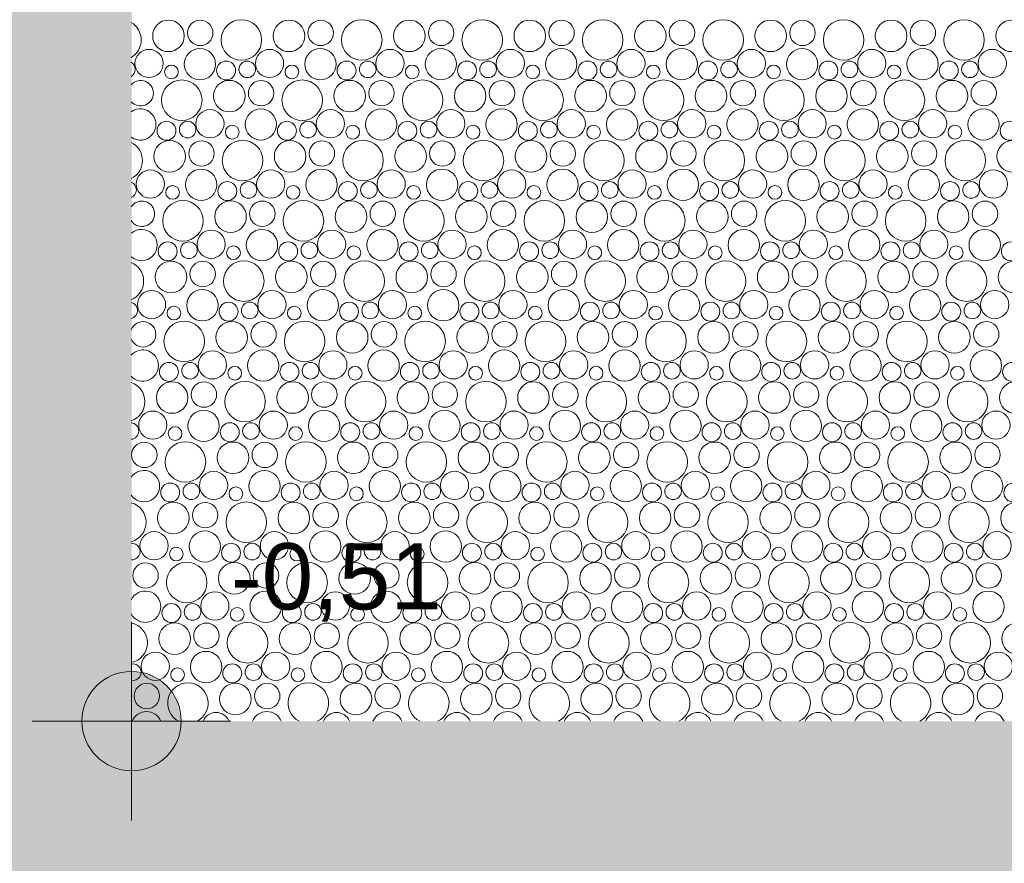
# Model space of a CAD drawing. Header units: metres. Extents: x -167 to 338, y -186 to 508.
# Tile 171 of 256: x 83.83 to 86.8, y 19.35 to 21.9. Entities that reach past the tile are written whole.
import ezdxf

# ---------------------------------------------------------------- set-up
doc = ezdxf.new("R2010")
doc.units = ezdxf.units.M
doc.header["$MEASUREMENT"] = 0
doc.linetypes.add('Öffnungslinie Tür Fenster', pattern=[0.23, 0.15, -0.08])
doc.layers.add('60 Gelände 2D Übersicht', color=7, linetype='Continuous')
doc.layers.add('94 Genehmigungsplanung Bemaßung', color=7, linetype='Continuous')
doc.styles.add('ERSTELLTER_STIL_1', font='arial.ttf')

# ---------------------------------------------------------------- blocks, each defined once
blk = doc.blocks.new('*X46', base_point=(27236.1321, 33357.279))
at = {"layer": '60 Gelände 2D Übersicht', "color": 9, "linetype": 'Continuous', "lineweight": 18}
for centre, radius in [((84.2801, 21.8485), 0.0477), ((84.3761, 21.8573), 0.0384), ((84.5002, 21.8361), 0.0612), ((84.6438, 21.8485), 0.0477), ((84.7398, 21.8573), 0.0384), ((84.8639, 21.8361), 0.0612), ((85.0075, 21.8485), 0.0477), ((85.1035, 21.8573), 0.0384), ((85.2276, 21.8361), 0.0612), ((85.3712, 21.8485), 0.0477), ((85.4672, 21.8573), 0.0384), ((85.5913, 21.8361), 0.0612), ((85.7349, 21.8485), 0.0477), ((85.8309, 21.8573), 0.0384), ((85.9551, 21.8361), 0.0612), ((86.0986, 21.8485), 0.0477), ((86.1947, 21.8573), 0.0384), ((86.3188, 21.8361), 0.0612), ((86.4623, 21.8485), 0.0477), ((86.5584, 21.8573), 0.0384), ((86.6825, 21.8361), 0.0612), ((86.826, 21.8485), 0.0477), ((84.2216, 21.7652), 0.0426), ((84.3751, 21.763), 0.0473), ((84.5853, 21.7652), 0.0426), ((84.7388, 21.763), 0.0473), ((84.949, 21.7652), 0.0426), ((85.1025, 21.763), 0.0473), ((85.3127, 21.7652), 0.0426), ((85.4662, 21.763), 0.0473), ((85.6765, 21.7652), 0.0426), ((85.8299, 21.763), 0.0473), ((86.0402, 21.7652), 0.0426), ((86.1936, 21.763), 0.0473), ((86.4039, 21.7652), 0.0426), ((86.5573, 21.763), 0.0473), ((86.7676, 21.7652), 0.0426), ((84.4541, 21.7439), 0.0286), ((84.518, 21.7474), 0.0251), ((84.8178, 21.7439), 0.0286), ((84.8817, 21.7474), 0.0251), ((85.1815, 21.7439), 0.0286), ((85.2454, 21.7474), 0.0251), ((85.5453, 21.7439), 0.0286), ((85.6091, 21.7474), 0.0251), ((85.909, 21.7439), 0.0286), ((85.9728, 21.7474), 0.0251), ((86.2727, 21.7439), 0.0286), ((86.3365, 21.7474), 0.0251), ((86.6364, 21.7439), 0.0286), ((86.7002, 21.7474), 0.0251), ((84.289, 21.7397), 0.0207), ((84.6527, 21.7397), 0.0207), ((85.0164, 21.7397), 0.0207), ((85.3801, 21.7397), 0.0207), ((85.7438, 21.7397), 0.0207), ((86.1075, 21.7397), 0.0207), ((86.4712, 21.7397), 0.0207), ((84.3202, 21.6541), 0.0612), ((84.4638, 21.6665), 0.0477), ((84.5598, 21.6754), 0.0384), ((84.6839, 21.6541), 0.0612), ((84.8275, 21.6665), 0.0477), ((84.9235, 21.6754), 0.0384), ((85.0476, 21.6541), 0.0612), ((85.1912, 21.6665), 0.0477), ((85.2872, 21.6754), 0.0384), ((85.4113, 21.6541), 0.0612), ((85.5549, 21.6665), 0.0477), ((85.6509, 21.6754), 0.0384), ((85.7751, 21.6541), 0.0612), ((85.9186, 21.6665), 0.0477), ((86.0147, 21.6754), 0.0384), ((86.1388, 21.6541), 0.0612), ((86.2823, 21.6665), 0.0477), ((86.3784, 21.6754), 0.0384), ((86.5025, 21.6541), 0.0612), ((86.646, 21.6665), 0.0477), ((86.7421, 21.6754), 0.0384), ((84.4053, 21.5832), 0.0426), ((84.5588, 21.581), 0.0473), ((84.769, 21.5832), 0.0426), ((84.9225, 21.581), 0.0473), ((85.1327, 21.5832), 0.0426), ((85.2862, 21.581), 0.0473), ((85.4965, 21.5832), 0.0426), ((85.6499, 21.581), 0.0473), ((85.8602, 21.5832), 0.0426), ((86.0136, 21.581), 0.0473), ((86.2239, 21.5832), 0.0426), ((86.3773, 21.581), 0.0473), ((86.5876, 21.5832), 0.0426), ((86.7411, 21.581), 0.0473), ((84.2741, 21.5619), 0.0286), ((84.338, 21.5654), 0.0251), ((84.6378, 21.5619), 0.0286), ((84.7017, 21.5654), 0.0251), ((85.0015, 21.5619), 0.0286), ((85.0654, 21.5654), 0.0251), ((85.3653, 21.5619), 0.0286), ((85.4291, 21.5654), 0.0251), ((85.729, 21.5619), 0.0286), ((85.7928, 21.5654), 0.0251), ((86.0927, 21.5619), 0.0286), ((86.1565, 21.5654), 0.0251), ((86.4564, 21.5619), 0.0286), ((86.5202, 21.5654), 0.0251), ((86.8201, 21.5619), 0.0286), ((84.4727, 21.5577), 0.0207), ((84.8364, 21.5577), 0.0207), ((85.2001, 21.5577), 0.0207), ((85.5638, 21.5577), 0.0207), ((85.9275, 21.5577), 0.0207), ((86.2912, 21.5577), 0.0207), ((86.6549, 21.5577), 0.0207), ((84.2838, 21.4845), 0.0477), ((84.3798, 21.4934), 0.0384), ((84.5039, 21.4721), 0.0612), ((84.6475, 21.4845), 0.0477), ((84.7435, 21.4934), 0.0384), ((84.8676, 21.4721), 0.0612), ((85.0112, 21.4845), 0.0477), ((85.1072, 21.4934), 0.0384), ((85.2313, 21.4721), 0.0612), ((85.3749, 21.4845), 0.0477), ((85.4709, 21.4934), 0.0384), ((85.5951, 21.4721), 0.0612), ((85.7386, 21.4845), 0.0477), ((85.8347, 21.4934), 0.0384), ((85.9588, 21.4721), 0.0612), ((86.1023, 21.4845), 0.0477), ((86.1984, 21.4934), 0.0384), ((86.3225, 21.4721), 0.0612), ((86.466, 21.4845), 0.0477), ((86.5621, 21.4934), 0.0384), ((86.6862, 21.4721), 0.0612), ((86.8297, 21.4845), 0.0477), ((84.2253, 21.4012), 0.0426), ((84.3788, 21.399), 0.0473), ((84.589, 21.4012), 0.0426), ((84.7425, 21.399), 0.0473), ((84.9527, 21.4012), 0.0426), ((85.1062, 21.399), 0.0473), ((85.3165, 21.4012), 0.0426), ((85.4699, 21.399), 0.0473), ((85.6802, 21.4012), 0.0426), ((85.8336, 21.399), 0.0473), ((86.0439, 21.4012), 0.0426), ((86.1973, 21.399), 0.0473), ((86.4076, 21.4012), 0.0426), ((86.5611, 21.399), 0.0473), ((86.7713, 21.4012), 0.0426), ((84.4578, 21.3799), 0.0286), ((84.5217, 21.3834), 0.0251), ((84.8215, 21.3799), 0.0286), ((84.8854, 21.3834), 0.0251), ((85.1853, 21.3799), 0.0286), ((85.2491, 21.3834), 0.0251), ((85.549, 21.3799), 0.0286), ((85.6128, 21.3834), 0.0251), ((85.9127, 21.3799), 0.0286), ((85.9765, 21.3834), 0.0251), ((86.2764, 21.3799), 0.0286), ((86.3402, 21.3834), 0.0251), ((86.6401, 21.3799), 0.0286), ((86.7039, 21.3834), 0.0251), ((84.2927, 21.3757), 0.0207), ((84.6564, 21.3757), 0.0207), ((85.0201, 21.3757), 0.0207), ((85.3838, 21.3757), 0.0207), ((85.7475, 21.3757), 0.0207), ((86.1112, 21.3757), 0.0207), ((86.4749, 21.3757), 0.0207), ((84.3239, 21.2901), 0.0612), ((84.4675, 21.3025), 0.0477), ((84.5635, 21.3114), 0.0384), ((84.6876, 21.2901), 0.0612), ((84.8312, 21.3025), 0.0477), ((84.9272, 21.3114), 0.0384), ((85.0513, 21.2901), 0.0612), ((85.1949, 21.3025), 0.0477), ((85.2909, 21.3114), 0.0384), ((85.4151, 21.2901), 0.0612), ((85.5586, 21.3025), 0.0477), ((85.6547, 21.3114), 0.0384), ((85.7788, 21.2901), 0.0612), ((85.9223, 21.3025), 0.0477), ((86.0184, 21.3114), 0.0384), ((86.1425, 21.2901), 0.0612), ((86.286, 21.3025), 0.0477), ((86.3821, 21.3114), 0.0384), ((86.5062, 21.2901), 0.0612), ((86.6497, 21.3025), 0.0477), ((86.7458, 21.3114), 0.0384), ((84.409, 21.2192), 0.0426), ((84.5625, 21.217), 0.0473), ((84.7727, 21.2192), 0.0426), ((84.9262, 21.217), 0.0473), ((85.1365, 21.2192), 0.0426), ((85.2899, 21.217), 0.0473), ((85.5002, 21.2192), 0.0426), ((85.6536, 21.217), 0.0473), ((85.8639, 21.2192), 0.0426), ((86.0173, 21.217), 0.0473), ((86.2276, 21.2192), 0.0426), ((86.3811, 21.217), 0.0473), ((86.5913, 21.2192), 0.0426), ((86.7448, 21.217), 0.0473), ((84.2778, 21.1979), 0.0286), ((84.3417, 21.2014), 0.0251), ((84.4764, 21.1937), 0.0207), ((84.6415, 21.1979), 0.0286), ((84.7054, 21.2014), 0.0251), ((84.8401, 21.1937), 0.0207), ((85.0053, 21.1979), 0.0286), ((85.0691, 21.2014), 0.0251), ((85.2038, 21.1937), 0.0207), ((85.369, 21.1979), 0.0286), ((85.4328, 21.2014), 0.0251), ((85.5675, 21.1937), 0.0207), ((85.7327, 21.1979), 0.0286), ((85.7965, 21.2014), 0.0251), ((85.9312, 21.1937), 0.0207), ((86.0964, 21.1979), 0.0286), ((86.1602, 21.2014), 0.0251), ((86.2949, 21.1937), 0.0207), ((86.4601, 21.1979), 0.0286), ((86.5239, 21.2014), 0.0251), ((86.6587, 21.1937), 0.0207), ((86.8238, 21.1979), 0.0286), ((84.2875, 21.1205), 0.0477), ((84.3835, 21.1294), 0.0384), ((84.5076, 21.1081), 0.0612), ((84.6512, 21.1205), 0.0477), ((84.7472, 21.1294), 0.0384), ((84.8713, 21.1081), 0.0612), ((85.0149, 21.1205), 0.0477), ((85.1109, 21.1294), 0.0384), ((85.2351, 21.1081), 0.0612), ((85.3786, 21.1205), 0.0477), ((85.4747, 21.1294), 0.0384), ((85.5988, 21.1081), 0.0612), ((85.7423, 21.1205), 0.0477), ((85.8384, 21.1294), 0.0384), ((85.9625, 21.1081), 0.0612), ((86.106, 21.1205), 0.0477), ((86.2021, 21.1294), 0.0384), ((86.3262, 21.1081), 0.0612), ((86.4697, 21.1205), 0.0477), ((86.5658, 21.1294), 0.0384), ((86.6899, 21.1081), 0.0612), ((86.8335, 21.1205), 0.0477), ((84.3825, 21.035), 0.0473), ((84.7462, 21.035), 0.0473), ((85.1099, 21.035), 0.0473), ((85.4736, 21.035), 0.0473), ((85.8373, 21.035), 0.0473), ((86.2011, 21.035), 0.0473), ((86.5648, 21.035), 0.0473), ((84.229, 21.0372), 0.0426), ((84.5927, 21.0372), 0.0426), ((84.9565, 21.0372), 0.0426), ((85.3202, 21.0372), 0.0426), ((85.6839, 21.0372), 0.0426), ((86.0476, 21.0372), 0.0426), ((86.4113, 21.0372), 0.0426), ((86.775, 21.0372), 0.0426), ((84.2964, 21.0117), 0.0207), ((84.4615, 21.0159), 0.0286), ((84.5254, 21.0194), 0.0251), ((84.6601, 21.0117), 0.0207), ((84.8253, 21.0159), 0.0286), ((84.8891, 21.0194), 0.0251), ((85.0238, 21.0117), 0.0207), ((85.189, 21.0159), 0.0286), ((85.2528, 21.0194), 0.0251), ((85.3875, 21.0117), 0.0207), ((85.5527, 21.0159), 0.0286), ((85.6165, 21.0194), 0.0251), ((85.7512, 21.0117), 0.0207), ((85.9164, 21.0159), 0.0286), ((85.9802, 21.0194), 0.0251), ((86.1149, 21.0117), 0.0207), ((86.2801, 21.0159), 0.0286), ((86.3439, 21.0194), 0.0251), ((86.4787, 21.0117), 0.0207), ((86.6438, 21.0159), 0.0286), ((86.7076, 21.0194), 0.0251), ((84.3276, 20.9261), 0.0612), ((84.4712, 20.9385), 0.0477), ((84.5672, 20.9474), 0.0384), ((84.6913, 20.9261), 0.0612), ((84.8349, 20.9385), 0.0477), ((84.9309, 20.9474), 0.0384), ((85.0551, 20.9261), 0.0612), ((85.1986, 20.9385), 0.0477), ((85.2947, 20.9474), 0.0384), ((85.4188, 20.9261), 0.0612), ((85.5623, 20.9385), 0.0477), ((85.6584, 20.9474), 0.0384), ((85.7825, 20.9261), 0.0612), ((85.926, 20.9385), 0.0477), ((86.0221, 20.9474), 0.0384), ((86.1462, 20.9261), 0.0612), ((86.2897, 20.9385), 0.0477), ((86.3858, 20.9474), 0.0384), ((86.5099, 20.9261), 0.0612), ((86.6535, 20.9385), 0.0477), ((86.7495, 20.9474), 0.0384), ((84.4127, 20.8552), 0.0426), ((84.5662, 20.853), 0.0473), ((84.7765, 20.8552), 0.0426), ((84.9299, 20.853), 0.0473), ((85.1402, 20.8552), 0.0426), ((85.2936, 20.853), 0.0473), ((85.5039, 20.8552), 0.0426), ((85.6573, 20.853), 0.0473), ((85.8676, 20.8552), 0.0426), ((86.0211, 20.853), 0.0473), ((86.2313, 20.8552), 0.0426), ((86.3848, 20.853), 0.0473), ((86.595, 20.8552), 0.0426), ((86.7485, 20.853), 0.0473), ((84.2815, 20.8339), 0.0286), ((84.3454, 20.8374), 0.0251), ((84.4801, 20.8298), 0.0207), ((84.6453, 20.8339), 0.0286), ((84.7091, 20.8374), 0.0251), ((84.8438, 20.8298), 0.0207), ((85.009, 20.8339), 0.0286), ((85.0728, 20.8374), 0.0251), ((85.2075, 20.8298), 0.0207), ((85.3727, 20.8339), 0.0286), ((85.4365, 20.8374), 0.0251), ((85.5712, 20.8298), 0.0207), ((85.7364, 20.8339), 0.0286), ((85.8002, 20.8374), 0.0251), ((85.9349, 20.8298), 0.0207), ((86.1001, 20.8339), 0.0286), ((86.1639, 20.8374), 0.0251), ((86.2987, 20.8298), 0.0207), ((86.4638, 20.8339), 0.0286), ((86.5276, 20.8374), 0.0251), ((86.6624, 20.8298), 0.0207), ((86.8275, 20.8339), 0.0286), ((84.2912, 20.7566), 0.0477), ((84.3872, 20.7654), 0.0384), ((84.5113, 20.7441), 0.0612), ((84.6549, 20.7566), 0.0477), ((84.7509, 20.7654), 0.0384), ((84.8751, 20.7441), 0.0612), ((85.0186, 20.7566), 0.0477), ((85.1147, 20.7654), 0.0384), ((85.2388, 20.7441), 0.0612), ((85.3823, 20.7566), 0.0477), ((85.4784, 20.7654), 0.0384), ((85.6025, 20.7441), 0.0612), ((85.746, 20.7566), 0.0477), ((85.8421, 20.7654), 0.0384), ((85.9662, 20.7441), 0.0612), ((86.1097, 20.7566), 0.0477), ((86.2058, 20.7654), 0.0384), ((86.3299, 20.7441), 0.0612), ((86.4735, 20.7566), 0.0477), ((86.5695, 20.7654), 0.0384), ((86.6936, 20.7441), 0.0612), ((86.8372, 20.7566), 0.0477), ((84.2327, 20.6732), 0.0426), ((84.3862, 20.671), 0.0473), ((84.5965, 20.6732), 0.0426), ((84.7499, 20.671), 0.0473), ((84.9602, 20.6732), 0.0426), ((85.1136, 20.671), 0.0473), ((85.3239, 20.6732), 0.0426), ((85.4773, 20.671), 0.0473), ((85.6876, 20.6732), 0.0426), ((85.8411, 20.671), 0.0473), ((86.0513, 20.6732), 0.0426), ((86.2048, 20.671), 0.0473), ((86.415, 20.6732), 0.0426), ((86.5685, 20.671), 0.0473), ((86.7787, 20.6732), 0.0426), ((84.3001, 20.6478), 0.0207), ((84.4653, 20.6519), 0.0286), ((84.5291, 20.6554), 0.0251), ((84.6638, 20.6478), 0.0207), ((84.829, 20.6519), 0.0286), ((84.8928, 20.6554), 0.0251), ((85.0275, 20.6478), 0.0207), ((85.1927, 20.6519), 0.0286), ((85.2565, 20.6554), 0.0251), ((85.3912, 20.6478), 0.0207), ((85.5564, 20.6519), 0.0286), ((85.6202, 20.6554), 0.0251), ((85.7549, 20.6478), 0.0207), ((85.9201, 20.6519), 0.0286), ((85.9839, 20.6554), 0.0251), ((86.1187, 20.6478), 0.0207), ((86.2838, 20.6519), 0.0286), ((86.3476, 20.6554), 0.0251), ((86.4824, 20.6478), 0.0207), ((86.6475, 20.6519), 0.0286), ((86.7113, 20.6554), 0.0251), ((84.2072, 20.5834), 0.0384), ((84.3313, 20.5621), 0.0612), ((84.4749, 20.5746), 0.0477), ((84.5709, 20.5834), 0.0384), ((84.6951, 20.5621), 0.0612), ((84.8386, 20.5746), 0.0477), ((84.9347, 20.5834), 0.0384), ((85.0588, 20.5621), 0.0612), ((85.2023, 20.5746), 0.0477), ((85.2984, 20.5834), 0.0384), ((85.4225, 20.5621), 0.0612), ((85.566, 20.5746), 0.0477), ((85.6621, 20.5834), 0.0384), ((85.7862, 20.5621), 0.0612), ((85.9297, 20.5746), 0.0477), ((86.0258, 20.5834), 0.0384), ((86.1499, 20.5621), 0.0612), ((86.2935, 20.5746), 0.0477), ((86.3895, 20.5834), 0.0384), ((86.5136, 20.5621), 0.0612), ((86.6572, 20.5746), 0.0477), ((86.7532, 20.5834), 0.0384), ((84.4165, 20.4912), 0.0426), ((84.5699, 20.489), 0.0473), ((84.7802, 20.4912), 0.0426), ((84.9336, 20.489), 0.0473), ((85.1439, 20.4912), 0.0426), ((85.2973, 20.489), 0.0473), ((85.5076, 20.4912), 0.0426), ((85.6611, 20.489), 0.0473), ((85.8713, 20.4912), 0.0426), ((86.0248, 20.489), 0.0473), ((86.235, 20.4912), 0.0426), ((86.3885, 20.489), 0.0473), ((86.5987, 20.4912), 0.0426), ((86.7522, 20.489), 0.0473), ((84.2853, 20.4699), 0.0286), ((84.3491, 20.4734), 0.0251), ((84.4838, 20.4658), 0.0207), ((84.649, 20.4699), 0.0286), ((84.7128, 20.4734), 0.0251), ((84.8475, 20.4658), 0.0207), ((85.0127, 20.4699), 0.0286), ((85.0765, 20.4734), 0.0251), ((85.2112, 20.4658), 0.0207), ((85.3764, 20.4699), 0.0286), ((85.4402, 20.4734), 0.0251), ((85.5749, 20.4658), 0.0207), ((85.7401, 20.4699), 0.0286), ((85.8039, 20.4734), 0.0251), ((85.9387, 20.4658), 0.0207), ((86.1038, 20.4699), 0.0286), ((86.1676, 20.4734), 0.0251), ((86.3024, 20.4658), 0.0207), ((86.4675, 20.4699), 0.0286), ((86.5313, 20.4734), 0.0251), ((86.6661, 20.4658), 0.0207), ((86.8312, 20.4699), 0.0286), ((84.2949, 20.3926), 0.0477), ((84.3909, 20.4014), 0.0384), ((84.5151, 20.3801), 0.0612), ((84.6586, 20.3926), 0.0477), ((84.7547, 20.4014), 0.0384), ((84.8788, 20.3801), 0.0612), ((85.0223, 20.3926), 0.0477), ((85.1184, 20.4014), 0.0384), ((85.2425, 20.3801), 0.0612), ((85.386, 20.3926), 0.0477), ((85.4821, 20.4014), 0.0384), ((85.6062, 20.3801), 0.0612), ((85.7497, 20.3926), 0.0477), ((85.8458, 20.4014), 0.0384), ((85.9699, 20.3801), 0.0612), ((86.1135, 20.3926), 0.0477), ((86.2095, 20.4014), 0.0384), ((86.3336, 20.3801), 0.0612), ((86.4772, 20.3926), 0.0477), ((86.5732, 20.4014), 0.0384), ((86.6973, 20.3801), 0.0612), ((86.8409, 20.3926), 0.0477), ((84.2365, 20.3092), 0.0426), ((84.3899, 20.307), 0.0473), ((84.6002, 20.3092), 0.0426), ((84.7536, 20.307), 0.0473), ((84.9639, 20.3092), 0.0426), ((85.1173, 20.307), 0.0473), ((85.3276, 20.3092), 0.0426), ((85.4811, 20.307), 0.0473), ((85.6913, 20.3092), 0.0426), ((85.8448, 20.307), 0.0473), ((86.055, 20.3092), 0.0426), ((86.2085, 20.307), 0.0473), ((86.4187, 20.3092), 0.0426), ((86.5722, 20.307), 0.0473), ((86.7824, 20.3092), 0.0426), ((84.469, 20.2879), 0.0286), ((84.5328, 20.2915), 0.0251), ((84.8327, 20.2879), 0.0286), ((84.8965, 20.2915), 0.0251), ((85.1964, 20.2879), 0.0286), ((85.2602, 20.2915), 0.0251), ((85.5601, 20.2879), 0.0286), ((85.6239, 20.2915), 0.0251), ((85.9238, 20.2879), 0.0286), ((85.9876, 20.2915), 0.0251), ((86.2875, 20.2879), 0.0286), ((86.3513, 20.2915), 0.0251), ((86.6512, 20.2879), 0.0286), ((86.715, 20.2915), 0.0251), ((84.3038, 20.2838), 0.0207), ((84.6675, 20.2838), 0.0207), ((85.0312, 20.2838), 0.0207), ((85.3949, 20.2838), 0.0207), ((85.7587, 20.2838), 0.0207), ((86.1224, 20.2838), 0.0207), ((86.4861, 20.2838), 0.0207), ((84.2109, 20.2194), 0.0384), ((84.3351, 20.1981), 0.0612), ((84.4786, 20.2106), 0.0477), ((84.5747, 20.2194), 0.0384), ((84.6988, 20.1981), 0.0612), ((84.8423, 20.2106), 0.0477), ((84.9384, 20.2194), 0.0384), ((85.0625, 20.1981), 0.0612), ((85.206, 20.2106), 0.0477), ((85.3021, 20.2194), 0.0384), ((85.4262, 20.1981), 0.0612), ((85.5697, 20.2106), 0.0477), ((85.6658, 20.2194), 0.0384), ((85.7899, 20.1981), 0.0612), ((85.9335, 20.2106), 0.0477), ((86.0295, 20.2194), 0.0384), ((86.1536, 20.1981), 0.0612), ((86.2972, 20.2106), 0.0477), ((86.3932, 20.2194), 0.0384), ((86.5173, 20.1981), 0.0612), ((86.6609, 20.2106), 0.0477), ((86.7569, 20.2194), 0.0384), ((84.4202, 20.1272), 0.0426), ((84.5736, 20.125), 0.0473), ((84.7839, 20.1272), 0.0426), ((84.9373, 20.125), 0.0473), ((85.1476, 20.1272), 0.0426), ((85.3011, 20.125), 0.0473), ((85.5113, 20.1272), 0.0426), ((85.6648, 20.125), 0.0473), ((85.875, 20.1272), 0.0426), ((86.0285, 20.125), 0.0473), ((86.2387, 20.1272), 0.0426), ((86.3922, 20.125), 0.0473), ((86.6024, 20.1272), 0.0426), ((86.7559, 20.125), 0.0473), ((84.289, 20.1059), 0.0286), ((84.3528, 20.1095), 0.0251), ((84.6527, 20.1059), 0.0286), ((84.7165, 20.1095), 0.0251), ((85.0164, 20.1059), 0.0286), ((85.0802, 20.1095), 0.0251), ((85.3801, 20.1059), 0.0286), ((85.4439, 20.1095), 0.0251), ((85.7438, 20.1059), 0.0286), ((85.8076, 20.1095), 0.0251), ((86.1075, 20.1059), 0.0286), ((86.1713, 20.1095), 0.0251), ((86.4712, 20.1059), 0.0286), ((86.535, 20.1095), 0.0251), ((84.4875, 20.1018), 0.0207), ((84.8512, 20.1018), 0.0207), ((85.2149, 20.1018), 0.0207), ((85.5787, 20.1018), 0.0207), ((85.9424, 20.1018), 0.0207), ((86.3061, 20.1018), 0.0207), ((86.6698, 20.1018), 0.0207), ((84.2986, 20.0286), 0.0477), ((84.3947, 20.0374), 0.0384), ((84.5188, 20.0161), 0.0612), ((84.6623, 20.0286), 0.0477), ((84.7584, 20.0374), 0.0384), ((84.8825, 20.0161), 0.0612), ((85.026, 20.0286), 0.0477), ((85.1221, 20.0374), 0.0384), ((85.2462, 20.0161), 0.0612), ((85.3897, 20.0286), 0.0477), ((85.4858, 20.0374), 0.0384), ((85.6099, 20.0161), 0.0612), ((85.7535, 20.0286), 0.0477), ((85.8495, 20.0374), 0.0384), ((85.9736, 20.0161), 0.0612), ((86.1172, 20.0286), 0.0477), ((86.2132, 20.0374), 0.0384), ((86.3373, 20.0161), 0.0612), ((86.4809, 20.0286), 0.0477), ((86.5769, 20.0374), 0.0384), ((86.701, 20.0161), 0.0612), ((86.8446, 20.0286), 0.0477), ((84.2402, 19.9452), 0.0426), ((84.3936, 19.943), 0.0473), ((84.6039, 19.9452), 0.0426), ((84.7573, 19.943), 0.0473), ((84.9676, 19.9452), 0.0426), ((85.1211, 19.943), 0.0473), ((85.3313, 19.9452), 0.0426), ((85.4848, 19.943), 0.0473), ((85.695, 19.9452), 0.0426), ((85.8485, 19.943), 0.0473), ((86.0587, 19.9452), 0.0426), ((86.2122, 19.943), 0.0473), ((86.4224, 19.9452), 0.0426), ((86.5759, 19.943), 0.0473), ((86.7861, 19.9452), 0.0426), ((84.4727, 19.9239), 0.0286), ((84.5365, 19.9275), 0.0251), ((84.8364, 19.9239), 0.0286), ((84.9002, 19.9275), 0.0251), ((85.2001, 19.9239), 0.0286), ((85.2639, 19.9275), 0.0251), ((85.5638, 19.9239), 0.0286), ((85.6276, 19.9275), 0.0251), ((85.9275, 19.9239), 0.0286), ((85.9913, 19.9275), 0.0251), ((86.2912, 19.9239), 0.0286), ((86.355, 19.9275), 0.0251), ((86.6549, 19.9239), 0.0286), ((86.7187, 19.9275), 0.0251), ((84.3075, 19.9198), 0.0207), ((84.6712, 19.9198), 0.0207), ((85.0349, 19.9198), 0.0207), ((85.3987, 19.9198), 0.0207), ((85.7624, 19.9198), 0.0207), ((86.1261, 19.9198), 0.0207), ((86.4898, 19.9198), 0.0207), ((84.2147, 19.8554), 0.0384), ((84.4823, 19.8466), 0.0477), ((84.5784, 19.8554), 0.0384), ((84.846, 19.8466), 0.0477), ((84.9421, 19.8554), 0.0384), ((85.2097, 19.8466), 0.0477), ((85.3058, 19.8554), 0.0384), ((85.5735, 19.8466), 0.0477), ((85.6695, 19.8554), 0.0384), ((85.9372, 19.8466), 0.0477), ((86.0332, 19.8554), 0.0384), ((86.3009, 19.8466), 0.0477), ((86.3969, 19.8554), 0.0384), ((86.6646, 19.8466), 0.0477), ((86.7606, 19.8554), 0.0384)]:
    blk.add_circle(centre, radius, dxfattribs=at)
for centre, radius, start, end in [((84.1365, 21.8361), 0.0612, 300.497, 59.503), ((84.1542, 21.7474), 0.0251, 302.1301, 57.8699), ((84.1961, 21.6754), 0.0384, 221.9324, 138.0676), ((84.1951, 21.581), 0.0473, 234.4371, 125.5629), ((84.1402, 21.4721), 0.0612, 296.5465, 63.4535), ((84.158, 21.3834), 0.0251, 292.5801, 67.4199), ((84.1998, 21.3114), 0.0384, 212.7966, 147.2034), ((84.1988, 21.217), 0.0473, 228.7027, 131.2973), ((84.1439, 21.1081), 0.0612, 292.7279, 67.2721), ((84.1617, 21.0194), 0.0251, 283.6568, 76.3432), ((84.2035, 20.9474), 0.0384, 200.4031, 159.5969), ((84.2025, 20.853), 0.0473, 222.4101, 137.5899), ((84.1476, 20.7441), 0.0612, 289.0132, 70.9868), ((84.1654, 20.6554), 0.0251, 275.0622, 84.9378), ((84.2062, 20.489), 0.0473, 215.2435, 144.7565), ((84.1513, 20.3801), 0.0612, 285.3798, 74.6202), ((84.1691, 20.2915), 0.0251, 266.5813, 93.4187), ((84.2099, 20.125), 0.0473, 206.4816, 153.5184), ((84.1551, 20.0161), 0.0612, 281.8088, 78.1912), ((84.1728, 19.9275), 0.0251, 258.0241, 101.9759), ((84.3388, 19.8341), 0.0612, 296.726, 243.274), ((84.7025, 19.8341), 0.0612, 296.726, 243.274), ((85.0662, 19.8341), 0.0612, 296.726, 243.274), ((85.4299, 19.8341), 0.0612, 296.726, 243.274), ((85.7936, 19.8341), 0.0612, 296.726, 243.274), ((86.1573, 19.8341), 0.0612, 296.726, 243.274), ((86.521, 19.8341), 0.0612, 296.726, 243.274), ((84.2136, 19.761), 0.0473, 22.906, 157.094), ((84.4239, 19.7632), 0.0426, 22.4449, 157.5551), ((84.5773, 19.761), 0.0473, 22.906, 157.094), ((84.7876, 19.7632), 0.0426, 22.4449, 157.5551), ((84.9411, 19.761), 0.0473, 22.906, 157.094), ((85.1513, 19.7632), 0.0426, 22.4449, 157.5551), ((85.3048, 19.761), 0.0473, 22.906, 157.094), ((85.515, 19.7632), 0.0426, 22.4449, 157.5551), ((85.6685, 19.761), 0.0473, 22.906, 157.094), ((85.8787, 19.7632), 0.0426, 22.4449, 157.5551), ((86.0322, 19.761), 0.0473, 22.906, 157.094), ((86.2424, 19.7632), 0.0426, 22.4449, 157.5551), ((86.3959, 19.761), 0.0473, 22.906, 157.094), ((86.6061, 19.7632), 0.0426, 22.4449, 157.5551), ((86.7596, 19.761), 0.0473, 22.906, 157.094)]:
    blk.add_arc(centre, radius, start, end, dxfattribs=at)

msp = doc.modelspace()

# ---------------------------------------------------------------- hatches: boundary and pattern name
at = {"layer": '60 Gelände 2D Übersicht', "linetype": 'Continuous', "lineweight": 18}
h = msp.add_hatch(dxfattribs=at)
h.set_pattern_fill('Mörtel_0001', color=8, style=0, pattern_type=2)
h.set_pattern_definition([(45, (27236.1321, 33357.62905), (-0.11136931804, 0.11136931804), [0, -0.105, 0, -0.1575]), (110, (27236.4821, 33357.62905), (0.1480015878, 0.0538681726), [0, -0.077, 0, -0.133])])
h.paths.add_polyline_path([(58.1615, 45.7496), (66.6638, 45.7501), (66.663, 37.5001), (77.6619, 37.5142), (77.6627, 45.7491), (84.1676, 45.7491), (84.1668, 37.4991), (95.1657, 37.4991), (95.1665, 45.7491), (101.6703, 45.7491), (101.6703, 14.5263), (95.1658, 14.3351), (95.1689, 36.0142), (84.17, 36.0153), (84.1681, 14.0509), (77.6707, 13.994), (77.6638, 36.0132), (66.6649, 35.9991), (66.6638, 13.8829), (59.5867, 13.8829), (59.5867, 23.1797), (59.5867, 37.3459), (58.1625, 37.3459), (58.1625, 28.2047)])
at = {"layer": '60 Gelände 2D Übersicht', "linetype": 'Continuous', "lineweight": 18, "true_color": 0x6d7e00}
msp.add_hatch(color=66, dxfattribs=at).paths.add_polyline_path([(84.1676, 19.7794), (95.1658, 19.7794), (95.1658, 14.3351), (84.1676, 14.0509)])
at = {"layer": '94 Genehmigungsplanung Bemaßung', "linetype": 'Continuous', "lineweight": 13}
for points in [[(84.1687, 19.7797), (84.3187, 19.7797), (84.3072, 19.8371), (84.2747, 19.8858), (84.2261, 19.9183), (84.1687, 19.9297)], [(84.1687, 19.7797), (84.0187, 19.7797), (84.0301, 19.7223), (84.0626, 19.6736), (84.1113, 19.6411), (84.1687, 19.6297)]]:
    msp.add_hatch(color=7, dxfattribs=at).paths.add_polyline_path(points)

# ---------------------------------------------------------------- linework, layer by layer
at = {"layer": '94 Genehmigungsplanung Bemaßung', "color": 7, "linetype": 'Continuous', "lineweight": 13}
for p, q in [((84.1687, 19.4797), (84.1687, 20.0797)), ((83.8687, 19.7797), (84.4687, 19.7797))]:
    msp.add_line(p, q, dxfattribs=at)
msp.add_circle((84.1687, 19.7797), 0.15, dxfattribs=at)

# ---------------------------------------------------------------- block references
at = {"layer": '60 Gelände 2D Übersicht', "color": 9, "linetype": 'Öffnungslinie Tür Fenster', "lineweight": 18}
msp.add_blockref('*X46', (27236.1321, 33357.279), dxfattribs=at)

# ---------------------------------------------------------------- texts
at = {"layer": '94 Genehmigungsplanung Bemaßung', "color": 7, "lineweight": 13, "insert": (84.4687, 20.0797), "char_height": 0.2, "attachment_point": 7, "style": 'ERSTELLTER_STIL_1'}
msp.add_mtext('\\A1;{\\pql;\\fArial|b0|i0|c0|p0;\\W1.000000;-0,51}', dxfattribs=at)

doc.saveas('drawing.dxf')
